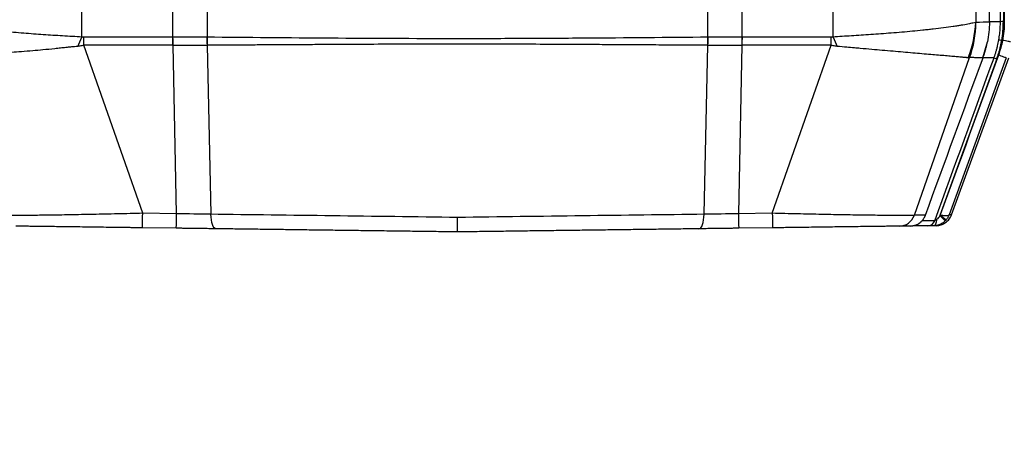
# Model space of a CAD drawing. Header units: millimetres. Extents: x 19 to 819, y 19 to 629.
# Tile 4 of 54: x 199 to 282, y 342 to 379. Entities that reach past the tile are written whole.
import ezdxf

# ---------------------------------------------------------------- set-up
doc = ezdxf.new("R2010")
doc.units = ezdxf.units.MM
doc.header["$LTSCALE"] = 3
doc.layers.add('DIMENSIONS', color=140, linetype='Continuous', lineweight=25)
doc.styles.add('SLDTEXTSTYLE0', font='TXT', dxfattribs={"width": 0.7})
doc.dimstyles.new('SLDDIMSTYLE1', dxfattribs={"dimtxt": 6.474023, "dimasz": 9.906, "dimexe": 0, "dimexo": 0.0625, "dimgap": 1.618506, "dimtad": 0, "dimtih": 1, "dimtoh": 1, "dimrnd": 1e-09, "dimzin": 12, "dimdsep": 46, "dimtxsty": 'SLDTEXTSTYLE0', "dimsah": 1, "dimcen": 0.09, "dimadec": 0, "dimazin": 3, "dimtfac": 1, "dimtmove": 0, "dimatfit": 0, "dimfxl": 0, "dimfrac": 2, "dimtolj": 1, "dimtzin": 12, "dimarcsym": 0})

# ---------------------------------------------------------------- blocks, each defined once
blk = doc.blocks.new('_D_1')
at = {"layer": 'DIMENSIONS'}
for p, q in [((165.386, 404.122), (165.386, 423.172)), ((202.277, 404.122), (155.861, 404.122)), ((155.766, 384.509), (153.592, 384.509)), ((153.592, 384.509), (153.592, 374.219)), ((175.005, 384.509), (177.179, 384.509)), ((177.179, 384.509), (177.179, 374.219)), ((153.592, 374.219), (155.766, 374.219)), ((177.179, 374.219), (175.005, 374.219)), ((191.436, 361.272), (155.861, 361.272)), ((165.386, 361.272), (165.386, 342.222))]:
    blk.add_line(p, q, dxfattribs=at)
for points in [[(165.386, 404.122), (166.91, 414.028), (163.862, 414.028)], [(165.386, 361.272), (163.862, 351.366), (166.91, 351.366)]]:
    blk.add_solid(points, dxfattribs=at)
at = {"layer": 'DIMENSIONS', "char_height": 6.35, "attachment_point": 1, "style": 'SLDTEXTSTYLE0'}
for s, insert in [('42.8', (155.766, 394.144)), ('1.69', (155.766, 382.405))]:
    blk.add_mtext(s, dxfattribs=dict(at, insert=insert))

msp = doc.modelspace()

# ---------------------------------------------------------------- linework, layer by layer
for p, q in [((281.968, 378.57), (281.968, 430.881)), ((282.218, 431.123), (282.218, 378.577)), ((282.3, 431.123), (282.3, 378.551)), ((279.871, 392.974), (279.871, 378.512)), ((204.013, 377.272), (204.013, 382.9)), ((211.726, 377.257), (211.726, 382.901)), ((260.047, 377.257), (260.047, 382.901)), ((267.76, 377.272), (267.76, 382.9)), ((214.627, 382.421), (214.627, 377.254)), ((257.146, 377.254), (257.146, 382.421)), ((211.726, 377.257), (204.161, 377.257)), ((204.161, 376.568), (204.161, 377.257)), ((211.726, 376.568), (211.726, 377.257)), ((267.612, 377.257), (260.047, 377.257)), ((260.047, 376.568), (260.047, 377.257)), ((267.612, 376.568), (267.612, 377.257)), ((282.147, 376.99), (282.082, 376.99)), ((209.167, 362.319), (204.161, 376.568)), ((211.726, 376.568), (204.161, 376.568)), ((211.746, 376.568), (211.726, 376.568)), ((212.038, 362.281), (211.746, 376.568)), ((214.627, 376.57), (214.954, 362.237)), ((256.819, 362.237), (257.146, 376.57)), ((260.027, 376.568), (259.735, 362.281)), ((260.047, 376.568), (260.027, 376.568)), ((267.612, 376.568), (260.047, 376.568)), ((262.607, 362.319), (267.612, 376.568)), ((280.49, 375.513), (280.867, 376.864)), ((274.663, 362.152), (279.357, 375.525)), ((281.661, 375.415), (276.827, 362.142)), ((282.457, 375.501), (277.61, 362.19)), ((277.822, 362.187), (282.67, 375.504)), ((212.038, 362.281), (209.167, 362.319)), ((262.607, 362.319), (259.735, 362.281)), ((275.581, 362.128), (275.607, 362.164)), ((275.59, 362.125), (275.603, 362.158)), ((275.607, 362.164), (275.591, 362.126)), ((212.02, 361.052), (209.148, 361.09)), ((262.625, 361.09), (259.753, 361.052))]:
    msp.add_line(p, q)
at = {"flags": 128}
for points in [[(281.032, 378.535), (281.032, 378.543), (281.03, 378.545)], [(211.746, 376.568), (211.745, 376.654), (211.744, 376.74), (211.742, 376.826), (211.741, 376.912), (211.74, 376.998), (211.739, 377.085), (211.737, 377.171), (211.736, 377.258)], [(260.037, 377.258), (260.036, 377.171), (260.035, 377.085), (260.033, 376.998), (260.032, 376.912), (260.031, 376.826), (260.03, 376.74), (260.028, 376.654), (260.027, 376.568)], [(280.49, 375.513), (280.492, 375.512), (280.492, 375.512)], [(282.457, 375.501), (282.441, 375.506), (282.401, 375.521), (282.339, 375.543), (282.258, 375.573), (282.159, 375.609), (282.047, 375.65), (281.925, 375.694), (281.8, 375.74)], [(215.389, 361.008), (215.308, 361.032), (215.23, 361.1), (215.157, 361.212), (215.093, 361.361), (215.039, 361.545), (214.997, 361.757), (214.969, 361.991), (214.954, 362.237)], [(256.384, 361.008), (256.465, 361.032), (256.543, 361.1), (256.616, 361.212), (256.68, 361.361), (256.734, 361.545), (256.776, 361.757), (256.805, 361.991), (256.819, 362.237)], [(277.29, 361.686), (277.279, 361.697), (277.252, 361.724), (277.208, 361.767), (277.151, 361.824), (277.081, 361.892), (277.002, 361.97), (276.916, 362.055), (276.827, 362.142)], [(277.354, 361.756), (277.342, 361.766), (277.313, 361.791), (277.267, 361.831), (277.205, 361.884), (277.131, 361.947), (277.047, 362.02), (276.956, 362.098), (276.861, 362.18)], [(275.355, 361.727), (275.357, 361.732), (275.356, 361.733)], [(276.307, 361.269), (276.357, 361.28), (276.406, 361.31), (276.451, 361.359), (276.491, 361.425), (276.525, 361.507), (276.553, 361.601), (276.573, 361.705), (276.584, 361.815)]]:
    msp.add_lwpolyline(points, dxfattribs=at)
for centre, radius, start, end in [((270.985, 378.839), 8.891, 338.01624, 357.88875), ((270.829, 378.605), 9.067, 340.14146, 359.31424), ((282.159, 376.264), 2.313, 88.52493, 94.71823), ((-204.386, 563.769), 448.966, 335.34481, 335.45603), ((242.353, 377.31), 27.736, 180.11737, 181.52933), ((242.234, 377.817), 27.612, 181.16834, 182.58727), ((229.54, 377.817), 27.612, 357.41273, 358.83166), ((229.42, 377.31), 27.736, 358.47067, 359.88263), ((676.159, 563.769), 448.966, 204.54397, 204.65519), ((450.138, 838.193), 492.491, 249.96657, 249.99565), ((26.677, 364.425), 182.502, 358.95293, 359.3389), ((29.549, 364.387), 182.502, 358.95293, 359.3389), ((442.224, 364.387), 182.502, 180.6611, 181.04707), ((445.096, 364.425), 182.502, 180.6611, 181.04707), ((273.355, 362.62), 1.389, 270.8759, 340.30959), ((275.786, 361.912), 0.65, 270.7597, 340.02406)]:
    msp.add_arc(centre, radius, start, end)
for points in [[(281.032, 378.535), (281.032, 379.026), (281.032, 379.517), (281.032, 380.006)], [(281.032, 378.535), (280.692, 378.527), (280.313, 378.516), (279.895, 378.496)], [(281.032, 378.535), (281.032, 377.966), (280.976, 377.406), (280.867, 376.855)], [(282.082, 376.99), (282.173, 377.515), (282.218, 378.044), (282.218, 378.577)], [(282.3, 378.551), (282.3, 378.022), (282.248, 377.502), (282.147, 376.99)], [(204.161, 377.257), (204.11, 377.257), (204.06, 377.263), (204.013, 377.272)], [(211.736, 377.258), (211.733, 377.257), (211.73, 377.257), (211.726, 377.257)], [(214.617, 377.254), (213.683, 377.267), (212.723, 377.269), (211.736, 377.258)], [(214.627, 377.254), (214.624, 377.254), (214.621, 377.254), (214.617, 377.254)], [(257.156, 377.254), (257.153, 377.254), (257.149, 377.254), (257.146, 377.254)], [(260.037, 377.258), (259.051, 377.269), (258.09, 377.267), (257.156, 377.254)], [(260.047, 377.257), (260.044, 377.257), (260.04, 377.257), (260.037, 377.258)], [(267.76, 377.272), (267.714, 377.263), (267.664, 377.257), (267.612, 377.257)], [(282.147, 376.99), (282.064, 376.567), (281.949, 376.15), (281.8, 375.74)], [(211.746, 376.568), (212.733, 376.576), (213.693, 376.577), (214.627, 376.57)], [(214.649, 376.57), (214.642, 376.57), (214.635, 376.57), (214.627, 376.57)], [(257.146, 376.57), (257.139, 376.57), (257.131, 376.57), (257.124, 376.57)], [(257.146, 376.57), (258.08, 376.577), (259.041, 376.576), (260.027, 376.568)], [(275.607, 362.164), (277.235, 366.613), (278.863, 371.063), (280.492, 375.512)], [(276.396, 361.69), (278.073, 366.293), (279.75, 370.897), (281.426, 375.501)], [(281.8, 375.74), (280.153, 371.22), (278.507, 366.7), (276.861, 362.18)], [(279.23, 375.511), (279.277, 375.508), (279.319, 375.512), (279.357, 375.525)], [(214.954, 362.237), (214.01, 362.248), (213.037, 362.263), (212.038, 362.281)], [(259.735, 362.281), (258.737, 362.263), (257.763, 362.248), (256.819, 362.237)], [(275.607, 362.164), (275.32, 362.16), (275.005, 362.156), (274.663, 362.152)], [(276.861, 362.18), (276.85, 362.167), (276.839, 362.154), (276.827, 362.142)], [(277.824, 362.193), (277.824, 362.193), (277.753, 362.192), (277.61, 362.19)], [(277.354, 361.756), (277.333, 361.732), (277.312, 361.709), (277.29, 361.686)]]:
    msp.add_open_spline(points, degree=3)
for points, knots in [([(204.013, 377.272), (203.463, 377.302), (202.911, 377.331), (201.818, 377.394), (201.276, 377.427), (200.183, 377.503), (199.631, 377.544), (198.497, 377.639), (197.923, 377.691), (197.025, 377.779), (196.719, 377.81), (196.327, 377.851), (196.247, 377.859), (196.088, 377.876), (196.008, 377.885), (195.777, 377.91), (195.626, 377.927), (195.185, 377.977), (194.903, 378.012), (194.359, 378.082), (194.095, 378.118), (193.715, 378.173), (193.592, 378.192), (193.413, 378.22), (193.354, 378.229), (193.282, 378.24), (193.267, 378.243), (193.239, 378.247), (193.226, 378.249), (193.186, 378.256), (193.16, 378.26), (192.925, 378.299), (192.733, 378.333), (192.4, 378.396), (192.258, 378.425), (192.038, 378.475), (191.957, 378.496), (191.902, 378.512)], [0, 0, 0, 0, 0.125, 0.125, 0.25, 0.25, 0.375, 0.375, 0.5, 0.5, 0.5625, 0.5625, 0.578125, 0.578125, 0.59375, 0.59375, 0.625, 0.625, 0.6875, 0.6875, 0.75, 0.75, 0.78125, 0.78125, 0.796875, 0.796875, 0.800781, 0.800781, 0.804688, 0.804688, 0.8125, 0.8125, 0.875, 0.875, 0.9375, 0.9375, 1, 1, 1, 1]), ([(279.871, 378.512), (279.818, 378.497), (279.74, 378.477), (279.521, 378.428), (279.38, 378.398), (279.042, 378.333), (278.845, 378.298), (278.535, 378.247), (278.432, 378.231), (278.208, 378.197), (278.089, 378.18), (277.711, 378.126), (277.431, 378.088), (276.849, 378.012), (276.551, 377.975), (276.115, 377.924), (275.971, 377.908), (275.688, 377.876), (275.539, 377.86), (275.093, 377.814), (274.794, 377.784), (273.894, 377.7), (273.296, 377.649), (272.41, 377.579), (272.115, 377.556), (271.537, 377.514), (271.253, 377.494), (270.414, 377.436), (269.87, 377.401), (268.803, 377.334), (268.279, 377.302), (267.76, 377.272)], [0, 0, 0, 0, 0.0625, 0.0625, 0.125, 0.125, 0.1875, 0.1875, 0.21875, 0.21875, 0.25, 0.25, 0.3125, 0.3125, 0.375, 0.375, 0.40625, 0.40625, 0.4375, 0.4375, 0.5, 0.5, 0.625, 0.625, 0.6875, 0.6875, 0.75, 0.75, 0.875, 0.875, 1, 1, 1, 1]), ([(279.871, 378.512), (279.875, 378.507), (279.883, 378.498), (279.891, 378.497), (279.895, 378.496)], [0, 0, 0, 0, 0.5013463, 1, 1, 1, 1]), ([(281.968, 378.57), (281.916, 378.569), (281.814, 378.567), (281.616, 378.565), (281.392, 378.561), (281.199, 378.558), (281.065, 378.556), (281.03, 378.555)], [0, 0, 0, 0, 0.250266, 0.482994, 0.698185, 0.920582, 1, 1, 1, 1]), ([(281.835, 377.033), (281.849, 377.118), (281.878, 377.287), (281.911, 377.543), (281.937, 377.8), (281.955, 378.056), (281.966, 378.313), (281.968, 378.484), (281.968, 378.57)], [0, 0, 0, 0, 0.167068, 0.334058, 0.500908, 0.667556, 0.833941, 1, 1, 1, 1]), ([(257.146, 377.254), (253.708, 377.223), (250.209, 377.191), (244.869, 377.154), (243.073, 377.144), (239.453, 377.13), (237.637, 377.126), (232.195, 377.126), (228.616, 377.142), (221.551, 377.192), (218.065, 377.223), (214.627, 377.254)], [0, 0, 0, 0, 0.25, 0.25, 0.375, 0.375, 0.5, 0.5, 0.75, 0.75, 1, 1, 1, 1]), ([(281.426, 375.501), (281.456, 375.585), (281.515, 375.752), (281.595, 376.006), (281.667, 376.261), (281.731, 376.518), (281.788, 376.775), (281.82, 376.947), (281.835, 377.033)], [0, 0, 0, 0, 0.168038, 0.335628, 0.502694, 0.66916, 0.834953, 1, 1, 1, 1]), ([(281.661, 375.415), (281.691, 375.501), (281.752, 375.672), (281.833, 375.931), (281.907, 376.193), (281.974, 376.456), (282.032, 376.722), (282.065, 376.9), (282.082, 376.99)], [0, 0, 0, 0, 0.166911, 0.333531, 0.500005, 0.666479, 0.833095, 1, 1, 1, 1]), ([(281.835, 377.033), (281.837, 377.032), (281.863, 377.028), (281.958, 377.011), (282.024, 377), (282.082, 376.99)], [0, 0, 0, 0, 0.5, 0.5, 1, 1, 1, 1]), ([(282.833, 376.856), (282.831, 376.856), (282.814, 376.86), (282.744, 376.873), (282.691, 376.883), (282.558, 376.909), (282.478, 376.925), (282.312, 376.958), (282.226, 376.974), (282.147, 376.99)], [0, 0, 0, 0, 0.25, 0.25, 0.5, 0.5, 0.75, 0.75, 1, 1, 1, 1]), ([(203.65, 376.479), (203.556, 376.47), (203.35, 376.45), (203.015, 376.415), (202.625, 376.374), (202.182, 376.327), (201.53, 376.259), (200.737, 376.18), (199.79, 376.094), (198.909, 376.022), (198.029, 375.956), (197.223, 375.897), (196.184, 375.821), (195.256, 375.739), (194.45, 375.67), (193.915, 375.627), (193.455, 375.588), (193.113, 375.558), (192.865, 375.537), (192.682, 375.521), (192.59, 375.514), (192.543, 375.511)], [0, 0, 0, 0, 0.01797, 0.039395, 0.064356, 0.092937, 0.12523, 0.191168, 0.249185, 0.316482, 0.374224, 0.439534, 0.498925, 0.624089, 0.68792, 0.749388, 0.81145, 0.87439, 0.914702, 0.956619, 1, 1, 1, 1]), ([(204.161, 376.568), (204.105, 376.555), (203.993, 376.528), (203.822, 376.498), (203.708, 376.486), (203.65, 376.479)], [0, 0, 0, 0, 0.3341959, 0.6672934, 1, 1, 1, 1]), ([(257.124, 376.57), (256.894, 376.571), (256.412, 376.574), (255.653, 376.578), (254.823, 376.583), (253.922, 376.588), (252.949, 376.594), (251.102, 376.605), (248.991, 376.617), (245.248, 376.639), (241.062, 376.659), (235.838, 376.671), (230.628, 376.659), (226.546, 376.639), (223.578, 376.622), (222.068, 376.613), (220.565, 376.605), (219.071, 376.596), (217.587, 376.588), (216.111, 376.579), (215.137, 376.573), (214.649, 376.57)], [0, 0, 0, 0, 0.016817, 0.035265, 0.055346, 0.077059, 0.100403, 0.12538, 0.209461, 0.250333, 0.389241, 0.501467, 0.612658, 0.750613, 0.786234, 0.821856, 0.857481, 0.893108, 0.928736, 0.964367, 1, 1, 1, 1]), ([(268.123, 376.479), (268.066, 376.486), (267.951, 376.498), (267.781, 376.528), (267.668, 376.555), (267.612, 376.568)], [0, 0, 0, 0, 0.332707, 0.665804, 1, 1, 1, 1]), ([(279.23, 375.511), (279.207, 375.513), (279.161, 375.516), (279.079, 375.523), (278.992, 375.531), (278.899, 375.539), (278.8, 375.548), (278.623, 375.563), (278.326, 375.586), (277.859, 375.626), (277.315, 375.677), (276.715, 375.728), (276.048, 375.781), (275.321, 375.842), (274.533, 375.912), (273.714, 375.983), (272.846, 376.059), (271.96, 376.135), (271.027, 376.216), (270.236, 376.286), (269.522, 376.349), (268.876, 376.408), (268.39, 376.454), (268.123, 376.479)], [0, 0, 0, 0, 0.022576, 0.044509, 0.065771, 0.086336, 0.10618, 0.125282, 0.185423, 0.250728, 0.314676, 0.376113, 0.436726, 0.501772, 0.563861, 0.62635, 0.68746, 0.751541, 0.810309, 0.875458, 0.907137, 0.94882, 1, 1, 1, 1]), ([(280.492, 375.512), (280.523, 375.6), (280.586, 375.777), (280.669, 376.044), (280.744, 376.313), (280.811, 376.583), (280.849, 376.764), (280.867, 376.855)], [0, 0, 0, 0, 0.201525, 0.402387, 0.602486, 0.801723, 1, 1, 1, 1]), ([(280.492, 375.512), (280.424, 375.513), (280.292, 375.514), (280.091, 375.516), (279.896, 375.518), (279.709, 375.52), (279.531, 375.522), (279.413, 375.524), (279.357, 375.525)], [0, 0, 0, 0, 0.197488, 0.382648, 0.555479, 0.715981, 0.864155, 1, 1, 1, 1]), ([(281.426, 375.501), (281.353, 375.501), (281.213, 375.502), (280.918, 375.503), (280.677, 375.505), (280.521, 375.505), (280.489, 375.506)], [0, 0, 0, 0, 0.338847, 0.648853, 0.930019, 1, 1, 1, 1]), ([(209.167, 362.319), (208.45, 362.301), (207.731, 362.284), (206.318, 362.253), (205.628, 362.238), (204.619, 362.218), (204.287, 362.211), (203.631, 362.199), (203.307, 362.193), (202.367, 362.176), (201.776, 362.167), (200.668, 362.151), (200.147, 362.145), (199.224, 362.136), (198.816, 362.134), (198.286, 362.133), (198.123, 362.133), (197.832, 362.134), (197.703, 362.135), (197.364, 362.14), (197.204, 362.145), (197.11, 362.152)], [0, 0, 0, 0, 0.125, 0.125, 0.25, 0.25, 0.3125, 0.3125, 0.375, 0.375, 0.5, 0.5, 0.625, 0.625, 0.75, 0.75, 0.8125, 0.8125, 0.875, 0.875, 1, 1, 1, 1]), ([(235.887, 361.969), (232.334, 362.015), (228.78, 362.06), (221.771, 362.15), (218.314, 362.194), (214.954, 362.237)], [0, 0, 0, 0, 0.5, 0.5, 1, 1, 1, 1]), ([(235.887, 360.74), (235.887, 360.741), (235.887, 360.743), (235.886, 360.763), (235.886, 360.801), (235.886, 360.864), (235.886, 360.959), (235.887, 361.086), (235.887, 361.239), (235.887, 361.409), (235.887, 361.591), (235.887, 361.779), (235.887, 361.907), (235.887, 361.969)], [0, 0, 0, 0, 0.059415, 0.128096, 0.206454, 0.294701, 0.39272, 0.499934, 0.60435, 0.70759, 0.808553, 0.906279, 1, 1, 1, 1]), ([(256.819, 362.237), (253.459, 362.194), (250.003, 362.15), (242.993, 362.06), (239.44, 362.015), (235.887, 361.969)], [0, 0, 0, 0, 0.5, 0.5, 1, 1, 1, 1]), ([(274.663, 362.152), (274.569, 362.145), (274.406, 362.14), (273.953, 362.134), (273.663, 362.132), (272.951, 362.134), (272.539, 362.136), (271.617, 362.145), (271.105, 362.151), (269.983, 362.167), (269.39, 362.177), (268.145, 362.198), (267.492, 362.211), (266.129, 362.238), (265.437, 362.253), (264.036, 362.285), (263.326, 362.301), (262.607, 362.319)], [0, 0, 0, 0, 0.125, 0.125, 0.25, 0.25, 0.375, 0.375, 0.5, 0.5, 0.625, 0.625, 0.75, 0.75, 0.875, 0.875, 1, 1, 1, 1]), ([(275.355, 361.727), (275.372, 361.746), (275.407, 361.788), (275.456, 361.857), (275.502, 361.931), (275.556, 362.033), (275.586, 362.111), (275.607, 362.164)], [0, 0, 0, 0, 0.152233, 0.319131, 0.50014, 0.665638, 1, 1, 1, 1]), ([(275.356, 361.733), (275.414, 361.806), (275.527, 361.947), (275.581, 362.093), (275.607, 362.164)], [0, 0, 0, 0, 0.515028, 1, 1, 1, 1]), ([(276.527, 361.272), (276.665, 361.285), (276.947, 361.313), (277.331, 361.514), (277.647, 361.81), (277.766, 362.067), (277.824, 362.193)], [0, 0, 0, 0, 0.244206, 0.5, 0.755794, 1, 1, 1, 1]), ([(276.827, 362.142), (276.785, 362.061), (276.741, 361.988), (276.657, 361.877), (276.617, 361.837), (276.584, 361.815)], [0, 0, 0, 0, 0.5, 0.5, 1, 1, 1, 1]), ([(276.861, 362.18), (276.887, 362.176), (276.94, 362.167), (277.022, 362.155), (277.107, 362.145), (277.195, 362.135), (277.282, 362.128), (277.361, 362.126), (277.45, 362.127), (277.53, 362.138), (277.588, 362.16), (277.603, 362.181), (277.61, 362.19)], [0, 0, 0, 0, 0.069613, 0.144984, 0.226065, 0.312622, 0.404199, 0.500105, 0.583682, 0.749682, 0.890328, 1, 1, 1, 1]), ([(277.61, 362.19), (277.594, 362.152), (277.569, 362.087), (277.53, 362.012), (277.487, 361.936), (277.433, 361.852), (277.379, 361.786), (277.354, 361.756)], [0, 0, 0, 0, 0.245598, 0.413702, 0.500326, 0.766374, 1, 1, 1, 1]), ([(209.148, 361.09), (209.041, 361.091), (208.826, 361.094), (208.505, 361.098), (208.185, 361.102), (207.866, 361.107), (207.548, 361.111), (207.021, 361.118), (206.293, 361.127), (205.374, 361.139), (204.482, 361.151), (203.339, 361.166), (202.009, 361.183), (200.863, 361.198), (200.085, 361.208), (199.577, 361.215), (199.148, 361.221), (198.842, 361.225), (198.632, 361.227), (198.489, 361.229), (198.427, 361.23), (198.397, 361.231)], [0, 0, 0, 0, 0.0210546, 0.0420518, 0.0630073, 0.0839365, 0.1048551, 0.1257787, 0.1882691, 0.250491, 0.3132585, 0.3757176, 0.5002217, 0.6253838, 0.6877443, 0.7499674, 0.8125513, 0.8751344, 0.916734, 0.9582983, 1, 1, 1, 1]), ([(215.389, 361.008), (215.29, 361.009), (215.092, 361.012), (214.791, 361.016), (214.49, 361.02), (214.186, 361.024), (213.882, 361.028), (213.575, 361.032), (213.267, 361.036), (212.958, 361.04), (212.647, 361.044), (212.334, 361.048), (212.125, 361.051), (212.02, 361.052)], [0, 0, 0, 0, 0.091514, 0.182657, 0.273511, 0.36416, 0.454688, 0.545178, 0.635714, 0.726381, 0.817263, 0.908441, 1, 1, 1, 1]), ([(259.753, 361.052), (259.648, 361.051), (259.439, 361.048), (259.127, 361.044), (258.815, 361.04), (258.506, 361.036), (258.198, 361.032), (257.892, 361.028), (257.587, 361.024), (257.283, 361.02), (256.982, 361.016), (256.681, 361.012), (256.483, 361.009), (256.384, 361.008)], [0, 0, 0, 0, 0.091559, 0.182737, 0.273619, 0.364286, 0.454822, 0.545312, 0.63584, 0.726489, 0.817343, 0.908486, 1, 1, 1, 1]), ([(273.376, 361.231), (273.362, 361.23), (273.333, 361.23), (273.277, 361.229), (273.211, 361.228), (273.135, 361.227), (273.049, 361.226), (272.89, 361.224), (272.622, 361.221), (272.192, 361.215), (271.682, 361.208), (270.903, 361.198), (269.756, 361.183), (268.426, 361.166), (267.283, 361.151), (266.391, 361.139), (265.472, 361.127), (264.638, 361.116), (263.9, 361.106), (263.264, 361.098), (262.838, 361.093), (262.625, 361.09)], [0, 0, 0, 0, 0.0209718, 0.0418949, 0.0627911, 0.0836824, 0.1045907, 0.1255377, 0.1879353, 0.2504754, 0.3128462, 0.3754981, 0.5003553, 0.625069, 0.6873106, 0.7500002, 0.8122849, 0.8749808, 0.9165393, 0.9581714, 1, 1, 1, 1]), ([(274.332, 361.243), (274.258, 361.242), (274.111, 361.24), (273.877, 361.237), (273.634, 361.234), (273.462, 361.232), (273.376, 361.231)], [0, 0, 0, 0, 0.250003, 0.5, 0.749997, 1, 1, 1, 1]), ([(274.332, 361.243), (274.366, 361.244), (274.435, 361.247), (274.543, 361.261), (274.656, 361.286), (274.772, 361.322), (274.9, 361.375), (275.044, 361.453), (275.205, 361.568), (275.303, 361.671), (275.355, 361.727)], [0, 0, 0, 0, 0.09173, 0.187542, 0.287571, 0.391847, 0.500286, 0.641643, 0.80877, 1, 1, 1, 1]), ([(275.794, 361.262), (275.606, 361.26), (275.295, 361.256), (274.605, 361.247), (274.332, 361.243)], [0, 0, 0, 0, 0.603802, 1, 1, 1, 1]), ([(274.465, 361.252), (274.549, 361.266), (274.718, 361.295), (274.958, 361.4), (275.138, 361.512), (275.223, 361.6), (275.248, 361.626)], [0, 0, 0, 0, 0.292515, 0.585351, 0.878597, 1, 1, 1, 1]), ([(276.396, 361.69), (276.219, 361.688), (275.981, 361.684), (275.436, 361.677), (275.298, 361.675)], [0, 0, 0, 0, 0.745627, 1, 1, 1, 1]), ([(276.307, 361.269), (276.278, 361.269), (276.22, 361.268), (276.14, 361.267), (276.067, 361.266), (276.001, 361.265), (275.938, 361.264), (275.881, 361.263), (275.835, 361.263), (275.804, 361.262), (275.798, 361.262), (275.794, 361.262)], [0, 0, 0, 0, 0.1024279, 0.2026494, 0.3017205, 0.400734, 0.5007848, 0.6253285, 0.750292, 0.8755053, 1, 1, 1, 1]), ([(277.29, 361.686), (277.264, 361.662), (277.215, 361.614), (277.137, 361.551), (277.059, 361.496), (276.983, 361.45), (276.909, 361.411), (276.802, 361.362), (276.658, 361.314), (276.479, 361.277), (276.363, 361.272), (276.307, 361.269)], [0, 0, 0, 0, 0.096375, 0.187795, 0.273999, 0.354803, 0.430097, 0.49983, 0.677335, 0.844022, 1, 1, 1, 1]), ([(276.527, 361.272), (276.526, 361.272), (276.525, 361.272), (276.511, 361.272), (276.488, 361.271), (276.457, 361.271), (276.416, 361.27), (276.368, 361.27), (276.327, 361.269), (276.307, 361.269)], [0, 0, 0, 0, 0.142831, 0.285666, 0.428507, 0.571357, 0.714221, 0.857101, 1, 1, 1, 1]), ([(276.584, 361.815), (276.531, 361.78), (276.484, 361.748), (276.418, 361.704), (276.398, 361.691), (276.396, 361.69)], [0, 0, 0, 0, 0.5, 0.5, 1, 1, 1, 1]), ([(235.887, 360.74), (235.619, 360.743), (235.083, 360.75), (234.279, 360.761), (233.477, 360.771), (232.675, 360.782), (231.874, 360.792), (231.074, 360.803), (230.274, 360.813), (229.476, 360.824), (228.678, 360.834), (227.881, 360.845), (227.085, 360.855), (226.29, 360.865), (225.269, 360.879), (224.026, 360.895), (222.564, 360.914), (221.111, 360.933), (219.667, 360.952), (218.232, 360.971), (216.804, 360.99), (215.861, 361.002), (215.389, 361.008)], [0, 0, 0, 0, 0.038528, 0.077021, 0.115487, 0.153931, 0.192361, 0.230781, 0.269199, 0.30762, 0.346052, 0.3845, 0.42297, 0.46147, 0.500005, 0.571528, 0.642952, 0.714317, 0.785664, 0.857033, 0.928465, 1, 1, 1, 1]), ([(256.384, 361.008), (256.13, 361.005), (255.623, 360.998), (254.858, 360.988), (254.09, 360.978), (253.32, 360.968), (252.548, 360.958), (251.773, 360.948), (250.995, 360.938), (250.215, 360.927), (249.433, 360.917), (248.648, 360.907), (247.86, 360.897), (247.07, 360.886), (246.051, 360.873), (244.803, 360.856), (243.324, 360.837), (241.842, 360.818), (240.357, 360.798), (238.87, 360.779), (237.379, 360.759), (236.384, 360.746), (235.887, 360.74)], [0, 0, 0, 0, 0.038527, 0.077021, 0.115486, 0.15393, 0.192359, 0.230779, 0.269197, 0.307618, 0.34605, 0.384498, 0.422968, 0.461468, 0.500003, 0.571526, 0.642949, 0.714315, 0.785662, 0.857032, 0.928464, 1, 1, 1, 1])]:
    msp.add_open_spline(points, degree=3, knots=knots)

# ---------------------------------------------------------------- dimensions: what is measured, and where the dimension line sits
at = {"layer": 'DIMENSIONS'}
dim = msp.add_linear_dim(base=(165.386, 404.122), p1=(195.246, 361.272), p2=(206.087, 404.122), angle=90, dimstyle='SLDDIMSTYLE1', dxfattribs=at)
dim.commit()
dim.dimension.update_dxf_attribs({"geometry": '_D_1', "text_midpoint": (165.386, 384.509), "dimtype": 160})

doc.saveas('drawing.dxf')
